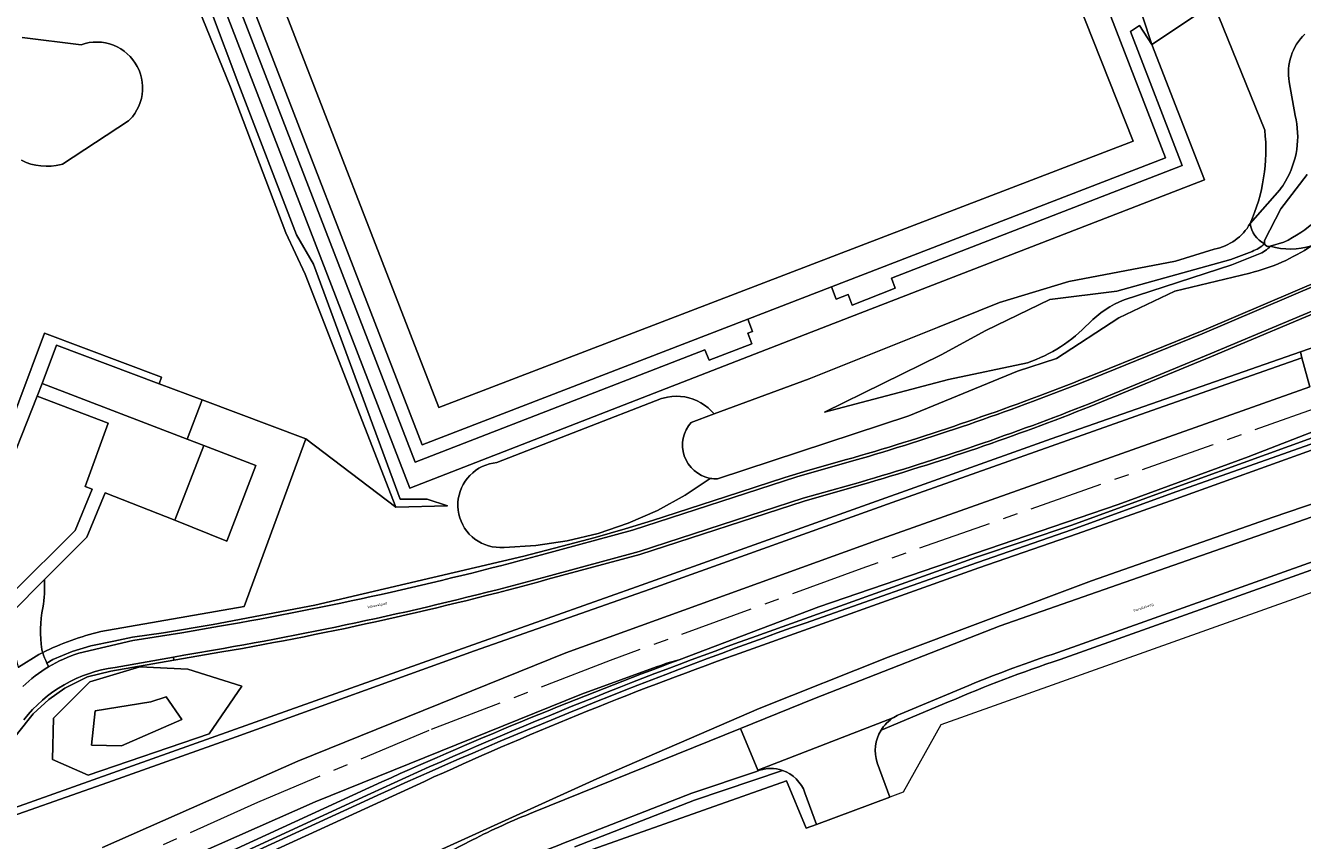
# Model space of a CAD drawing. Header units: metres. Extents: x 197700 to 204338, y 317132 to 325229.
# Tile 241 of 256: x 200248 to 200421, y 318539 to 318650. Entities that reach past the tile are written whole.
import ezdxf
from ezdxf.enums import TextEntityAlignment as Align

# ---------------------------------------------------------------- set-up
doc = ezdxf.new("R2010")
doc.units = ezdxf.units.M
doc.linetypes.add('AM-AS', pattern=[16, 10, -2, 2, -2])
for name, color, linetype, lineweight in [('B-WE-AM-AS_SPOOR-G', 10, 'AM-AS', 18), ('B-WE-GR-BEPLANTING_CULTUUR_BOSPLANTSOEN-GV', 90, 'Continuous', 18), ('B-WE-GR-BOS_LOOF-GV', 40, 'Continuous', 13), ('B-WE-IE-TERREINAFSCHEIDING_KUNSTMATIG_HEKWERK-G', 20, 'IE-TERREINAFSCHEIDING-KUNSTMATIG', 18), ('B-WE-IE-TERREINAFSCHEIDING_KUNSTMATIG_MUUR-G', 90, 'IE-TERREINAFSCHEIDING-KUNSTMATIG-DICHT', 18), ('B-WE-IE-TERREINAFSCHEIDING_KUNSTMATIG_MUUR-GV', 90, 'Continuous', 18), ('B-WE-OG-TERREIN_CULTUURSCHEIDING-GV', 7, 'Continuous', 18), ('B-WE-OG-TERREIN_ERF-GV', 7, 'Continuous', 18), ('B-WE-OG-TOPOGRAFIE-T18', 10, 'Continuous', 18), ('B-WE-OG-WATER-GV', 130, 'Continuous', 18), ('B-WE-OG-WATER_GREPPEL-GV', 160, 'Continuous', 18), ('B-WE-OG-WATER_MEER-GV', 140, 'Continuous', 18), ('B-WE-OG-WATER_SLOOT-GV', 120, 'Continuous', 18), ('B-WE-OG-WEG-GV', 7, 'Continuous', 18), ('B-WE-VH-VERHARDING_ASFALT-GV', 252, 'Continuous', 18), ('B-WE-VH-VERHARDING_GESLOTEN-GV', 252, 'Continuous', 18), ('B-WE-VH-VERHARDING_HALFVERHARDING-GV', 252, 'Continuous', 18), ('B-WE-VH-VERHARDING_OPEN-GV', 252, 'Continuous', 18)]:
    doc.layers.add(name, color=color, linetype=linetype, lineweight=lineweight)
doc.styles.add('NLCS-ISO-M200-T18', font='NLCS-ISO.ttf', dxfattribs={"height": 0.36})
doc.linetypes.add('IE-TERREINAFSCHEIDING-KUNSTMATIG', pattern='A,4,[82,NLCS.SHX,S=0.75,R=90,X=0,Y=0],4,-2', length=10)
doc.linetypes.add('IE-TERREINAFSCHEIDING-KUNSTMATIG-DICHT', pattern='A,8,-1,[82,NLCS.SHX,S=0.75,R=90,X=0,Y=0],-1', length=10)

msp = doc.modelspace()

# ---------------------------------------------------------------- linework, layer by layer
at = {"layer": 'B-WE-AM-AS_SPOOR-G'}
msp.add_lwpolyline([(200835.228, 318754.104), (200701.474, 318699.68), (200663.228, 318684.265), (200645.105, 318677.306), (200619.061, 318667.481), (200592.129, 318657.748), (200519.235, 318631.945), (200457.741, 318610.048), (200439.537, 318603.636), (200409.217, 318592.791), (200361.776, 318576.061), (200327.665, 318563.609), (200303.099, 318554.119), (200279.873, 318544.345), (200252.514, 318532.037), (200230.962, 318521.672), (200198.954, 318505.397), (200132.305, 318470.848), (200053.762, 318430.36), (200036.055, 318421.136), (199892.784, 318347.091)], dxfattribs=at)
at = {"layer": 'B-WE-GR-BEPLANTING_CULTUUR_BOSPLANTSOEN-GV'}
for points in [[(200247.887, 318631.421), (200248.522, 318631.142), (200249.179, 318630.921), (200249.854, 318630.759), (200250.54, 318630.658), (200251.233, 318630.619), (200251.926, 318630.642), (200252.614, 318630.727), (200253.292, 318630.873), (200253.462, 318630.92), (200262.424, 318636.767), (200262.565, 318636.908), (200262.933, 318637.324), (200263.263, 318637.773), (200263.552, 318638.248), (200263.797, 318638.748), (200263.997, 318639.268), (200264.149, 318639.803), (200264.253, 318640.35), (200264.307, 318640.904), (200264.312, 318641.46), (200264.267, 318642.015), (200264.173, 318642.563), (200264.03, 318643.101), (200263.84, 318643.624), (200263.603, 318644.128), (200263.323, 318644.609), (200263.001, 318645.063), (200262.639, 318645.486), (200262.241, 318645.875), (200261.81, 318646.227), (200261.35, 318646.539), (200260.863, 318646.809), (200260.354, 318647.034), (200259.827, 318647.213), (200259.286, 318647.344), (200258.736, 318647.427), (200258.18, 318647.459), (200257.624, 318647.442), (200257.071, 318647.376), (200256.527, 318647.26), (200255.995, 318647.096), (200248.007, 318648.071)], [(200427.619, 318607.684), (200427.515, 318607.942), (200426.159, 318611.301), (200425.931, 318611.865), (200409.155, 318604.818), (200392.744, 318598.054)], [(200227.896, 318536.781), (200244.251, 318542.669), (200284.261, 318556.925), (200309.839, 318566.026), (200331.261, 318573.61), (200387.439, 318593.641), (200421.205, 318605.442), (200427.619, 318607.684)], [(200338.677, 318595.893), (200341.759, 318597.033), (200341.367, 318597.471), (200340.937, 318597.871), (200340.474, 318598.232), (200339.98, 318598.55), (200339.459, 318598.822), (200338.917, 318599.047), (200338.356, 318599.222), (200337.782, 318599.347), (200337.199, 318599.42), (200336.612, 318599.44), (200336.025, 318599.408), (200335.444, 318599.324), (200334.872, 318599.188), (200334.63, 318599.114), (200312.323, 318590.441), (200311.811, 318590.374), (200311.308, 318590.262), (200310.816, 318590.106), (200310.341, 318589.906), (200309.885, 318589.664), (200309.452, 318589.383), (200309.047, 318589.064), (200308.671, 318588.71), (200308.329, 318588.324), (200308.022, 318587.909), (200307.754, 318587.468)], [(200302.506, 318547.225), (200250.18, 318523.22), (200249.095, 318522.713), (200254.715, 318512.682), (200280.637, 318525.616), (200304.008, 318537.617), (200325.888, 318547.587), (200347.88, 318557.12), (200365.367, 318564.077), (200392.891, 318574.403), (200417.516, 318583.026), (200455.195, 318595.891)], [(200429.511, 318594.574), (200404.37, 318585.509), (200390.978, 318580.785), (200377.653, 318576.163), (200344.547, 318564.339)], [(200307.754, 318587.468), (200307.526, 318587.005), (200307.341, 318586.524), (200307.199, 318586.028), (200307.102, 318585.521), (200307.051, 318585.008), (200307.046, 318584.492), (200307.087, 318583.978), (200307.174, 318583.469), (200307.305, 318582.97), (200307.481, 318582.485), (200307.7, 318582.018), (200307.959, 318581.572), (200308.257, 318581.151), (200308.592, 318580.758), (200308.96, 318580.397), (200309.359, 318580.07), (200309.786, 318579.78), (200310.237, 318579.529), (200310.708, 318579.32), (200311.197, 318579.153), (200311.698, 318579.031), (200312.208, 318578.954), (200312.723, 318578.923), (200313.239, 318578.938), (200313.297, 318578.943), (200317.6, 318579.191), (200321.863, 318579.822), (200326.054, 318580.832), (200330.137, 318582.212), (200334.08, 318583.951), (200337.853, 318586.036), (200341.227, 318588.305)], [(200361.7, 318587.42), (200353.961, 318585.222), (200331.701, 318577.991), (200319.251, 318574.616)], [(200275.074, 318564.765), (200268.564, 318563.666), (200260.019, 318562.169), (200256.869, 318561.382), (200253.798, 318559.846), (200251.593, 318558.31), (200249.467, 318556.38), (200247.38, 318553.702), (200243.575, 318548.361), (200241.449, 318545.841), (200239.992, 318544.659), (200238.024, 318543.281), (200236.488, 318542.335), (200234.519, 318541.429), (200231.606, 318540.563), (200226.922, 318539.33), (200227.815, 318536.993)]]:
    msp.add_lwpolyline(points, dxfattribs=at)
for points in [[(200392.744, 318598.054, -0.0240926), (200361.7, 318587.42)], [(200341.227, 318588.305, -0.5870273), (200338.677, 318595.893)], [(200319.251, 318574.616, -0.0236355), (200275.074, 318564.765)], [(200344.547, 318564.339, 0.0217484), (200302.506, 318547.225)]]:
    msp.add_lwpolyline(points, format="xyb", dxfattribs=at)
msp.add_lwpolyline([(200252.116, 318550.208), (200252.241, 318555.797), (200257.154, 318560.711), (200263.929, 318562.729), (200270.454, 318562.433), (200277.761, 318560.128), (200273.32, 318553.647), (200256.941, 318548.063)], close=True, dxfattribs=at)
at = {"layer": 'B-WE-GR-BOS_LOOF-GV'}
msp.add_lwpolyline([(200427.619, 318607.684), (200421.205, 318605.442), (200421.307, 318605.065), (200421.425, 318604.63), (200422.483, 318600.727)], dxfattribs=at)
for points in [[(200252.241, 318555.797), (200252.116, 318550.208), (200256.941, 318548.063), (200273.32, 318553.647), (200277.761, 318560.128), (200270.454, 318562.433), (200263.929, 318562.729), (200257.154, 318560.711)], [(200269.654, 318555.608), (200261.453, 318552.062), (200257.38, 318552.122), (200257.911, 318556.801), (200265.415, 318557.995), (200267.529, 318558.694)], [(200261.453, 318552.062), (200269.654, 318555.608), (200267.529, 318558.694), (200265.415, 318557.995), (200257.911, 318556.801), (200257.38, 318552.122)]]:
    msp.add_lwpolyline(points, close=True, dxfattribs=at)
at = {"layer": 'B-WE-IE-TERREINAFSCHEIDING_KUNSTMATIG_HEKWERK-G'}
for points in [[(200266.558, 318601.131), (200272.402, 318598.939)], [(200272.402, 318598.939), (200286.427, 318593.679)], [(200286.427, 318593.679), (200278.1, 318570.952)], [(200437.143, 318578.006), (200420.29, 318571.92), (200372.468, 318554.878), (200367.39, 318545.755), (200365.578, 318545.08)], [(200278.1, 318570.952), (200258.649, 318567.529)], [(200247.5, 318562.719), (200250.27, 318564.419)], [(200250.27, 318564.419), (200250.526, 318564.55)], [(200250.526, 318564.55), (200250.786, 318564.681)], [(200317.853, 318535.35), (200351.594, 318547.316), (200354.228, 318540.858), (200355.624, 318541.378)], [(200365.578, 318545.08), (200355.624, 318541.378)]]:
    msp.add_lwpolyline(points, dxfattribs=at)
msp.add_lwpolyline([(200258.649, 318567.529, 0.057087), (200250.786, 318564.681)], format="xyb", dxfattribs=at)
at = {"layer": 'B-WE-IE-TERREINAFSCHEIDING_KUNSTMATIG_MUUR-G'}
for points in [[(200387.439, 318593.641), (200421.205, 318605.442)], [(200331.261, 318573.61), (200387.439, 318593.641)], [(200309.839, 318566.026), (200331.261, 318573.61)], [(200284.261, 318556.925), (200309.839, 318566.026)], [(200244.251, 318542.669), (200284.261, 318556.925)]]:
    msp.add_lwpolyline(points, dxfattribs=at)
at = {"layer": 'B-WE-IE-TERREINAFSCHEIDING_KUNSTMATIG_MUUR-GV'}
msp.add_lwpolyline([(200251.021, 318607.976), (200244.03, 318589.359), (200226.523, 318595.663), (200219.882, 318592.924), (200217.474, 318587.497), (200219.31, 318586.761), (200219.752, 318587.755), (200219.911, 318587.661), (200221.387, 318591.405), (200223.018, 318592.078), (200226.22, 318593.499), (200237.882, 318589.433), (200239.131, 318588.999), (200245.116, 318586.978), (200250.034, 318599.466), (200250.694, 318601.182), (200252.638, 318606.358), (200266.558, 318601.131), (200266.878, 318602.013)], close=True, dxfattribs=at)
at = {"layer": 'B-WE-OG-TERREIN_CULTUURSCHEIDING-GV'}
for points in [[(200373.661, 318703.009), (200358.005, 318697.771), (200345.195, 318692.462), (200330.625, 318686.34), (200319.899, 318681.95), (200294.648, 318671.905), (200275.884, 318665.042), (200269.668, 318662.109), (200277.342, 318641.638), (200285.162, 318621.339), (200287.457, 318617.361), (200299.202, 318585.469), (200302.859, 318585.472), (200305.648, 318584.591), (200298.619, 318584.384), (200286.427, 318593.679), (200278.1, 318570.952), (200258.649, 318567.529)], [(200401.062, 318647.108), (200408.233, 318628.793), (200359.358, 318609.824), (200348.065, 318605.441), (200300.529, 318586.992), (200271.517, 318662.095), (200324.462, 318682.482), (200377.368, 318702.803), (200377.318, 318702.915)], [(200422.716, 318619.827), (200424.299, 318615.907), (200429.611, 318618.214), (200433.853, 318620.196), (200436.703, 318621.726), (200440.11, 318624.091), (200442.3, 318625.83), (200446.089, 318628.96), (200452.478, 318634.126), (200446.777, 318637.603), (200442.85, 318639.609), (200434.347, 318644.888), (200432.678, 318646.523), (200431.044, 318648.54), (200429.758, 318650.905), (200428.923, 318653.13), (200428.437, 318655.147), (200428.193, 318657.86), (200428.019, 318661.65), (200428.026, 318665.009), (200409.441, 318652.691), (200409.501, 318652.544), (200416.383, 318635.506)], [(200276.236, 318641.323), (200268.047, 318661.477), (200251.837, 318655.238), (200237.479, 318650.855), (200234.626, 318651.218)], [(200271.517, 318662.095), (200300.529, 318586.992), (200348.065, 318605.441), (200359.358, 318609.824), (200408.233, 318628.793), (200401.062, 318647.108), (200399.388, 318649.676), (200398.195, 318648.877), (200405.195, 318630.733), (200365.78, 318615.46), (200366.304, 318614.106), (200360.493, 318611.791), (200359.943, 318613.242), (200358.281, 318612.599), (200357.65, 318614.263), (200346.351, 318609.898), (200346.982, 318608.232), (200346.339, 318607.983), (200346.893, 318606.546), (200341.075, 318604.336), (200340.489, 318605.747), (200301.232, 318590.517), (200273.953, 318661.103)], [(200416.383, 318635.506), (200409.501, 318652.544), (200409.441, 318652.691), (200401.062, 318647.108)], [(200248.007, 318648.071), (200255.995, 318647.096), (200256.527, 318647.26), (200257.071, 318647.376), (200257.624, 318647.442), (200258.18, 318647.459), (200258.736, 318647.427), (200259.286, 318647.344), (200259.827, 318647.213), (200260.354, 318647.034), (200260.863, 318646.809), (200261.35, 318646.539), (200261.81, 318646.227), (200262.241, 318645.875), (200262.639, 318645.486), (200263.001, 318645.063), (200263.323, 318644.609), (200263.603, 318644.128), (200263.84, 318643.624), (200264.03, 318643.101), (200264.173, 318642.563), (200264.267, 318642.015), (200264.312, 318641.46), (200264.307, 318640.904), (200264.253, 318640.35), (200264.149, 318639.803), (200263.997, 318639.268), (200263.797, 318638.748), (200263.552, 318638.248), (200263.263, 318637.773), (200262.933, 318637.324), (200262.565, 318636.908), (200262.424, 318636.767), (200253.462, 318630.92), (200253.292, 318630.873), (200252.614, 318630.727), (200251.926, 318630.642), (200251.233, 318630.619), (200250.54, 318630.658), (200249.854, 318630.759), (200249.179, 318630.921), (200248.522, 318631.142), (200247.887, 318631.421)], [(200419.69, 318642.046), (200420.512, 318637.489)], [(200420.512, 318637.489), (200419.69, 318642.046)], [(200224.346, 318596.474), (200221.351, 318594.751), (200210.973, 318589.797), (200207.774, 318588.86), (200211.344, 318584.887), (200217.474, 318587.497), (200219.882, 318592.924), (200226.523, 318595.663), (200244.03, 318589.359), (200251.021, 318607.976), (200266.878, 318602.013), (200266.558, 318601.131), (200272.402, 318598.939), (200286.427, 318593.679), (200298.619, 318584.384), (200286.348, 318615.967), (200283.706, 318621.595), (200276.236, 318641.323)], [(200416.367, 318620.532), (200418.55, 318624.853), (200422.107, 318629.51)], [(200418.407, 318627.415), (200414.401, 318622.855)], [(200414.401, 318622.855), (200418.407, 318627.415)], [(200341.227, 318588.305), (200337.853, 318586.036), (200334.08, 318583.951), (200330.137, 318582.212), (200326.054, 318580.832), (200321.863, 318579.822), (200317.6, 318579.191), (200313.297, 318578.943), (200313.239, 318578.938), (200312.723, 318578.923), (200312.208, 318578.954), (200311.698, 318579.031), (200311.197, 318579.153), (200310.708, 318579.32), (200310.237, 318579.529), (200309.786, 318579.78), (200309.359, 318580.07), (200308.96, 318580.397), (200308.592, 318580.758), (200308.257, 318581.151), (200307.959, 318581.572), (200307.7, 318582.018), (200307.481, 318582.485), (200307.305, 318582.97), (200307.174, 318583.469), (200307.087, 318583.978), (200307.046, 318584.492), (200307.051, 318585.008), (200307.102, 318585.521), (200307.199, 318586.028), (200307.341, 318586.524), (200307.526, 318587.005), (200307.754, 318587.468), (200308.022, 318587.909), (200308.329, 318588.324), (200308.671, 318588.71), (200309.047, 318589.064), (200309.452, 318589.383), (200309.885, 318589.664), (200310.341, 318589.906), (200310.816, 318590.106), (200311.308, 318590.262), (200311.811, 318590.374), (200312.323, 318590.441), (200334.63, 318599.114), (200334.872, 318599.188), (200335.444, 318599.324), (200336.025, 318599.408), (200336.612, 318599.44), (200337.199, 318599.42), (200337.782, 318599.347), (200338.356, 318599.222), (200338.917, 318599.047), (200339.459, 318598.822), (200339.98, 318598.55), (200340.474, 318598.232), (200340.937, 318597.871), (200341.367, 318597.471), (200341.759, 318597.033), (200354.636, 318601.798), (200372.04, 318608.759), (200380.455, 318612.137), (200389.836, 318614.979), (200404.306, 318617.735), (200409.546, 318619.388)], [(200409.546, 318619.388), (200404.306, 318617.735), (200389.836, 318614.979), (200380.455, 318612.137), (200372.04, 318608.759), (200354.636, 318601.798), (200341.759, 318597.033), (200338.677, 318595.893)], [(200391.396, 318601.647), (200393.395, 318602.419), (200408.121, 318608.406), (200424.501, 318615.405), (200424.299, 318615.907), (200422.716, 318619.827)], [(200417.132, 318619.798), (200417.108, 318619.791)], [(200418.98, 318620.303), (200417.132, 318619.798)], [(200384.253, 318603.976), (200373.545, 318601.692), (200356.717, 318597.283), (200372.528, 318605.043), (200378.582, 318608.335), (200387.273, 318612.551), (200396.316, 318613.681), (200411.763, 318617.953), (200414.679, 318619.078)], [(200414.679, 318619.078), (200411.763, 318617.953), (200396.316, 318613.681), (200387.273, 318612.551), (200378.582, 318608.335), (200372.528, 318605.043), (200356.717, 318597.283), (200373.545, 318601.692), (200384.253, 318603.976)], [(200415.515, 318618.718), (200411.914, 318617.267), (200397.35, 318612.493)], [(200411.914, 318617.267), (200415.515, 318618.718)], [(200342.224, 318588.229), (200368.131, 318596.771), (200382.888, 318602.842), (200388.182, 318604.532), (200396.605, 318610.045), (200404.21, 318613.681), (200414.374, 318616.139)], [(200414.374, 318616.139), (200404.21, 318613.681), (200396.605, 318610.045), (200388.182, 318604.532), (200382.888, 318602.842), (200368.131, 318596.771), (200342.224, 318588.229)], [(200397.35, 318612.493), (200411.914, 318617.267)], [(200424.65, 318615.037), (200424.501, 318615.405), (200408.121, 318608.406), (200393.395, 318602.419), (200391.396, 318601.647)], [(200391.544, 318601.275), (200407.913, 318607.917), (200423.651, 318614.609), (200424.65, 318615.037)], [(200392.744, 318598.054), (200409.155, 318604.818), (200425.931, 318611.865), (200425.781, 318612.236), (200409.003, 318605.188), (200392.596, 318598.426)], [(200258.897, 318538.268), (200285.367, 318549.973), (200321.662, 318564.653), (200363.768, 318579.892), (200422.483, 318600.727), (200421.425, 318604.63), (200401.079, 318597.489), (200365.876, 318585.052), (200333.856, 318573.565), (200309.296, 318564.903), (200276.981, 318553.281), (200259.617, 318547.076), (200242.607, 318541.097), (200231.644, 318537.232)], [(200360.608, 318591.099), (200359.716, 318590.854), (200354.479, 318589.358), (200351.329, 318588.412), (200343.297, 318585.813), (200333.437, 318582.591), (200329.696, 318581.449), (200325.641, 318580.289), (200322.018, 318579.322), (200315.962, 318577.741), (200287.636, 318571.123), (200273.898, 318568.509), (200267.142, 318567.367), (200262.929, 318566.776), (200260.409, 318566.225), (200257.298, 318565.595), (200254.778, 318564.846), (200252.14, 318563.744), (200251.34, 318563.256)], [(200251.34, 318563.256), (200252.14, 318563.744), (200254.778, 318564.846), (200257.298, 318565.595), (200260.409, 318566.225), (200262.929, 318566.776), (200267.142, 318567.367), (200273.898, 318568.509), (200287.636, 318571.123), (200315.962, 318577.741), (200322.018, 318579.322), (200325.641, 318580.289), (200329.696, 318581.449), (200333.437, 318582.591), (200343.297, 318585.813), (200351.329, 318588.412), (200354.479, 318589.358), (200359.716, 318590.854), (200360.608, 318591.099)], [(200318.386, 318577.942), (200330.72, 318581.285), (200352.961, 318588.51), (200360.719, 318590.715)], [(200361.591, 318587.805), (200353.845, 318585.605), (200331.587, 318578.374), (200319.146, 318575.002)], [(200353.961, 318585.222), (200361.7, 318587.42)], [(200319.251, 318574.616), (200331.701, 318577.991), (200353.961, 318585.222)], [(200388.65, 318563.741), (200442.26, 318582.87), (200441.001, 318583.428), (200439.308, 318582.878), (200388.324, 318564.687)], [(200255.693, 318564.592), (200262.994, 318566.32), (200269.62, 318567.349), (200274.717, 318568.243)], [(200220.935, 318537.648), (200225.621, 318538.987), (200226.103, 318539.114), (200226.922, 318539.33), (200231.606, 318540.563), (200234.519, 318541.429), (200236.488, 318542.335), (200238.024, 318543.281), (200239.992, 318544.659), (200241.449, 318545.841), (200243.575, 318548.361), (200247.38, 318553.702), (200249.467, 318556.38), (200251.593, 318558.31), (200253.798, 318559.846), (200256.869, 318561.382), (200260.019, 318562.169), (200268.564, 318563.666), (200268.492, 318564.073), (200260.582, 318562.663)], [(200275.272, 318565.257), (200269.918, 318564.327), (200268.492, 318564.073), (200268.564, 318563.666), (200275.074, 318564.765)], [(200337.034, 318563.7), (200335.377, 318563.26), (200334.555, 318562.938), (200333.979, 318562.73), (200323.808, 318559.049)], [(200323.808, 318559.049), (200287.706, 318544.446), (200261.378, 318532.804), (200246.856, 318526.034), (200224.799, 318515.16), (200204.35, 318504.842), (200129.541, 318466.108), (200106.893, 318454.299), (200081.064, 318441.11), (200055.307, 318427.819), (200039.426, 318419.531), (200040.804, 318417.313)], [(200376.275, 318560.228), (200366.992, 318556.33)], [(200364.379, 318554.148), (200373.531, 318557.991)], [(200347.714, 318548.658), (200347.609, 318548.617), (200347.506, 318548.575), (200338.766, 318545.622), (200322.53, 318539.288)], [(200322.891, 318538.355), (200339.108, 318544.682), (200351.015, 318548.705)], [(200229.577, 318516.19), (200247.888, 318524.693), (200296.748, 318547.158)]]:
    msp.add_lwpolyline(points, dxfattribs=at)
for points in [[(200377.79, 318696.885), (200376.994, 318698.948), (200276.25, 318660.068), (200302.221, 318592.85), (200346.351, 318609.898), (200357.65, 318614.263), (200402.926, 318631.754)], [(200281.108, 318658.15), (200304.465, 318597.895), (200398.547, 318633.996), (200374.797, 318693.988)], [(200281.108, 318658.15), (200374.797, 318693.988), (200398.547, 318633.996), (200304.465, 318597.895)], [(200277.342, 318641.638), (200269.668, 318662.109), (200268.047, 318661.477), (200276.236, 318641.323), (200283.706, 318621.595), (200286.348, 318615.967), (200298.619, 318584.384), (200305.648, 318584.591), (200302.859, 318585.472), (200299.202, 318585.469), (200287.457, 318617.361), (200285.162, 318621.339)]]:
    msp.add_lwpolyline(points, close=True, dxfattribs=at)
for points in [[(200421.822, 318648.534, 0.2496761), (200419.69, 318642.046)], [(200419.69, 318642.046, -0.2496761), (200421.822, 318648.534)], [(200420.512, 318637.489, -0.1945512), (200419.183, 318628.573)], [(200419.183, 318628.573, 0.1945512), (200420.512, 318637.489)], [(200414.401, 318622.855, 0.1327116), (200416.383, 318635.506)], [(200416.383, 318635.506, -0.1327116), (200414.401, 318622.855)], [(200419.183, 318628.573, -0.0290478), (200418.407, 318627.415)], [(200418.407, 318627.415, 0.0290478), (200419.183, 318628.573)], [(200426.926, 318627.058, -0.1173458), (200418.98, 318620.303)], [(200414.401, 318622.855, -0.223032), (200409.546, 318619.388)], [(200409.546, 318619.388, 0.223032), (200414.401, 318622.855)], [(200416.368, 318620.116, -0.2540691), (200414.401, 318622.855)], [(200414.401, 318622.855, 0.2540691), (200416.368, 318620.116)], [(200414.374, 318616.139, 0.0879663), (200422.716, 318619.827)], [(200422.716, 318619.827, -0.0879663), (200414.374, 318616.139)], [(200414.679, 318619.078, 0.0876375), (200416.368, 318620.116)], [(200416.368, 318620.116, -0.0876375), (200414.679, 318619.078)], [(200417.132, 318619.798, -0.1434888), (200415.515, 318618.718)], [(200415.515, 318618.718, 0.1434888), (200417.132, 318619.798)], [(200416.368, 318620.116, -0.1899028), (200416.367, 318620.532)], [(200417.108, 318619.791, -0.4121857), (200416.368, 318620.116)], [(200422.716, 318619.827, -0.1534776), (200417.132, 318619.798)], [(200417.132, 318619.798, 0.1534776), (200422.716, 318619.827)], [(200397.35, 318612.493, 0.1087683), (200392.545, 318609.316)], [(200392.545, 318609.316, -0.1087683), (200397.35, 318612.493)], [(200392.545, 318609.316, -0.1186856), (200384.253, 318603.976)], [(200384.253, 318603.976, 0.1186856), (200392.545, 318609.316)], [(200391.396, 318601.647, -0.024138), (200360.608, 318591.099)], [(200360.608, 318591.099, 0.024138), (200391.396, 318601.647)], [(200360.719, 318590.715, 0.0241375), (200391.544, 318601.275)], [(200392.596, 318598.426, -0.0241039), (200361.591, 318587.805)], [(200361.7, 318587.42, 0.0240926), (200392.744, 318598.054)], [(200338.677, 318595.893, 0.5870273), (200341.227, 318588.305)], [(200341.227, 318588.305, 0.054535), (200342.224, 318588.229)], [(200342.224, 318588.229, -0.054535), (200341.227, 318588.305)], [(200274.717, 318568.243, 0.0236531), (200318.386, 318577.942)], [(200275.074, 318564.765, 0.0236355), (200319.251, 318574.616)], [(200319.146, 318575.002, -0.0236343), (200275.272, 318565.257)], [(200258.649, 318567.529, 0.057087), (200250.786, 318564.681)], [(200250.786, 318564.681, 0.0293619), (200251.34, 318563.256)], [(200251.583, 318562.754, -0.0589992), (200255.693, 318564.592)], [(200373.531, 318557.991, -0.0216286), (200388.65, 318563.741)], [(200388.324, 318564.687, 0.0170445), (200376.275, 318560.228)], [(200260.582, 318562.663, 0.196374), (200248.206, 318555.557)], [(200251.34, 318563.256, 0.0127571), (200251.583, 318562.754)], [(200296.748, 318547.158, -0.0173383), (200337.034, 318563.7)], [(200366.123, 318555.9, 0.1189901), (200364.379, 318554.148)], [(200366.992, 318556.33, 0.0447335), (200366.123, 318555.9)], [(200349.431, 318548.968, 0.0886851), (200347.714, 318548.658)], [(200351.015, 318548.705, 0.0821164), (200349.431, 318548.968)], [(200322.53, 318539.288, 0.0112619), (200313.079, 318535.386)]]:
    msp.add_lwpolyline(points, format="xyb", dxfattribs=at)
at = {"layer": 'B-WE-OG-TERREIN_ERF-GV'}
for points in [[(200552.299, 318619.93), (200549.8, 318619.107), (200504.499, 318604.479), (200471.044, 318592.426), (200456.792, 318587.454), (200455.392, 318583.311), (200455.49, 318580.532), (200448.871, 318578.148), (200446.956, 318580.787), (200442.26, 318582.87), (200388.65, 318563.741)], [(200258.649, 318567.529), (200278.1, 318570.952), (200286.427, 318593.679), (200272.402, 318598.939), (200270.352, 318593.615), (200272.599, 318592.75), (200279.66, 318590.032), (200275.712, 318579.775), (200268.673, 318582.653), (200259.225, 318586.35), (200256.749, 318580.345), (200251.017, 318574.575)], [(200250.655, 318565.114), (200250.719, 318564.896), (200250.786, 318564.681)], [(200373.531, 318557.991), (200364.379, 318554.148)], [(200363.877, 318549.745), (200365.578, 318545.08), (200355.624, 318541.378), (200354.228, 318540.858), (200351.594, 318547.316), (200317.853, 318535.35), (200311.027, 318532.93), (200286.185, 318520.564), (200254.622, 318503.878), (200223.161, 318487.012), (200193.805, 318471.549), (200151.019, 318448.733), (200098.069, 318420.69), (200094.302, 318418.753), (200091.936, 318395.042), (200092.034, 318395.029), (200089.535, 318376.36)], [(200351.015, 318548.705), (200339.108, 318544.682), (200322.891, 318538.355)], [(200080.12, 318383.456), (200080.735, 318387.894), (200079.754, 318388.03), (200081.58, 318401.214), (200085.91, 318400.614), (200086.253, 318403.146), (200087.027, 318408.86), (200090.221, 318408.454), (200090.934, 318408.358), (200089.201, 318395.409), (200091.936, 318395.042), (200094.302, 318418.753), (200098.069, 318420.69), (200151.019, 318448.733), (200193.805, 318471.549), (200223.161, 318487.012), (200254.622, 318503.878), (200286.185, 318520.564), (200311.027, 318532.93), (200317.853, 318535.35), (200351.594, 318547.316), (200354.228, 318540.858), (200355.624, 318541.378), (200354.075, 318545.678)]]:
    msp.add_lwpolyline(points, dxfattribs=at)
msp.add_lwpolyline([(200255.182, 318581.228), (200257.495, 318586.835), (200256.524, 318587.188), (200259.644, 318595.766), (200250.034, 318599.466), (200245.116, 318586.978), (200239.131, 318588.999), (200229.603, 318567.174), (200237.877, 318564.062)], close=True, dxfattribs=at)
for points in [[(200251.017, 318574.575, -0.0508065), (200250.801, 318570.751)], [(200250.801, 318570.751, 0.0840998), (200250.655, 318565.114)], [(200250.786, 318564.681, -0.057087), (200258.649, 318567.529)], [(200388.65, 318563.741, 0.0216286), (200373.531, 318557.991)], [(200364.379, 318554.148, 0.2201617), (200363.877, 318549.745)], [(200354.075, 318545.678, 0.230157), (200351.015, 318548.705)]]:
    msp.add_lwpolyline(points, format="xyb", dxfattribs=at)
at = {"layer": 'B-WE-OG-WATER-GV'}
for points in [[(200901.248, 318771.818), (200893.83, 318768.895), (200838.852, 318749.402), (200799.994, 318734.708), (200757.643, 318718.072), (200747.812, 318713.465), (200640.034, 318670.06), (200628.318, 318665.852), (200600.232, 318655.523), (200562.89, 318642.345), (200541.5, 318634.544), (200535.445, 318632.743), (200454.481, 318605.068), (200429.547, 318596.227), (200403.608, 318586.842), (200390.231, 318581.975), (200377.338, 318577.605), (200346.819, 318566.676)], [(200354.116, 318568.688), (200377.462, 318576.903), (200390.343, 318581.376), (200403.813, 318586.313), (200430.017, 318595.575), (200454.718, 318604.432), (200535.446, 318631.937), (200541.669, 318633.844), (200562.99, 318641.645), (200600.456, 318654.746), (200628.463, 318665.026), (200640.262, 318669.454), (200748.222, 318712.74), (200757.95, 318717.351), (200800.305, 318733.763), (200830.716, 318744.942), (200867.845, 318758.357), (200901.858, 318770.354)], [(200295.234, 318545.583), (200248.3, 318523.92), (200230.103, 318515.454)], [(200230.356, 318514.936), (200249.376, 318523.843), (200294.35, 318544.505)]]:
    msp.add_lwpolyline(points, dxfattribs=at)
for points in [[(200294.35, 318544.505, -0.0230851), (200354.116, 318568.688)], [(200346.819, 318566.676, 0.0221219), (200295.234, 318545.583)]]:
    msp.add_lwpolyline(points, format="xyb", dxfattribs=at)
at = {"layer": 'B-WE-OG-WATER_GREPPEL-GV'}
msp.add_lwpolyline([(200231.644, 318537.232), (200242.607, 318541.097), (200259.617, 318547.076), (200276.981, 318553.281), (200309.296, 318564.903), (200333.856, 318573.565), (200365.876, 318585.052), (200401.079, 318597.489), (200421.425, 318604.63), (200421.307, 318605.065), (200421.205, 318605.442), (200387.439, 318593.641), (200331.261, 318573.61), (200309.839, 318566.026), (200284.261, 318556.925), (200244.251, 318542.669), (200227.896, 318536.781)], dxfattribs=at)
at = {"layer": 'B-WE-OG-WATER_MEER-GV'}
for points in [[(200422.107, 318629.51), (200418.55, 318624.853), (200416.367, 318620.532)], [(200417.108, 318619.791), (200417.132, 318619.798), (200418.98, 318620.303)]]:
    msp.add_lwpolyline(points, dxfattribs=at)
for points in [[(200418.98, 318620.303, 0.1173458), (200426.926, 318627.058)], [(200416.367, 318620.532, 0.1899028), (200416.368, 318620.116)], [(200416.368, 318620.116, 0.4121857), (200417.108, 318619.791)]]:
    msp.add_lwpolyline(points, format="xyb", dxfattribs=at)
at = {"layer": 'B-WE-OG-WATER_SLOOT-GV'}
for points in [[(200346.819, 318566.676), (200377.338, 318577.605), (200390.231, 318581.975), (200403.608, 318586.842), (200429.547, 318596.227), (200454.481, 318605.068), (200535.445, 318632.743), (200541.5, 318634.544), (200562.89, 318642.345), (200600.232, 318655.523), (200628.318, 318665.852), (200640.034, 318670.06), (200747.812, 318713.465), (200757.643, 318718.072), (200799.994, 318734.708), (200838.852, 318749.402), (200893.83, 318768.895), (200901.248, 318771.818)], [(200344.547, 318564.339), (200377.653, 318576.163), (200390.978, 318580.785), (200404.37, 318585.509), (200429.511, 318594.574), (200430.928, 318595.35), (200433.202, 318595.942), (200454.986, 318603.791), (200535.56, 318631.232), (200541.813, 318632.992), (200563.243, 318640.95), (200600.728, 318653.979), (200628.82, 318664.392), (200640.594, 318668.711), (200738.648, 318708.18), (200748.56, 318712.17), (200758.067, 318716.556), (200800.591, 318733.18), (200824.008, 318741.624), (200861.597, 318755.313), (200902.919, 318770.128)], [(200901.858, 318770.354), (200867.845, 318758.357), (200830.716, 318744.942), (200800.305, 318733.763), (200757.95, 318717.351), (200748.222, 318712.74), (200640.262, 318669.454), (200628.463, 318665.026), (200600.456, 318654.746), (200562.99, 318641.645), (200541.669, 318633.844), (200535.446, 318631.937), (200454.718, 318604.432), (200430.017, 318595.575), (200403.813, 318586.313), (200390.343, 318581.376), (200377.462, 318576.903), (200354.116, 318568.688)], [(200424.016, 318595.069), (200414.148, 318591.239), (200396.527, 318584.769), (200355.963, 318570.882), (200346.801, 318567.406), (200337.034, 318563.7)], [(200296.748, 318547.158), (200247.888, 318524.693), (200229.577, 318516.19)], [(200230.793, 318514.159), (200249.095, 318522.713), (200250.18, 318523.22), (200302.506, 318547.225)], [(200230.103, 318515.454), (200248.3, 318523.92), (200295.234, 318545.583)], [(200294.35, 318544.505), (200249.376, 318523.843), (200230.356, 318514.936)]]:
    msp.add_lwpolyline(points, dxfattribs=at)
for points in [[(200354.116, 318568.688, 0.0230851), (200294.35, 318544.505)], [(200295.234, 318545.583, -0.0221219), (200346.819, 318566.676)], [(200302.506, 318547.225, -0.0217484), (200344.547, 318564.339)], [(200337.034, 318563.7, 0.0173383), (200296.748, 318547.158)]]:
    msp.add_lwpolyline(points, format="xyb", dxfattribs=at)
at = {"layer": 'B-WE-OG-WEG-GV'}
for points in [[(200455.195, 318595.891), (200417.516, 318583.026), (200392.891, 318574.403), (200365.367, 318564.077), (200347.88, 318557.12), (200325.888, 318547.587), (200304.008, 318537.617), (200280.637, 318525.616), (200254.715, 318512.682), (200255.331, 318511.583), (200309.005, 318539.275)], [(200345.357, 318554.398), (200355.383, 318558.455), (200380.536, 318568.322), (200449.961, 318592.597)], [(200317.289, 318543.04), (200345.357, 318554.398)]]:
    msp.add_lwpolyline(points, dxfattribs=at)
msp.add_lwpolyline([(200309.005, 318539.275, -0.0245841), (200317.289, 318543.04)], format="xyb", dxfattribs=at)
at = {"layer": 'B-WE-VH-VERHARDING_ASFALT-GV'}
for points in [[(200634.224, 318653.178), (200623.577, 318649.012), (200619.231, 318647.729), (200615.392, 318646.643), (200545.615, 318625.385), (200501.061, 318610.829), (200449.961, 318592.597), (200380.536, 318568.322), (200355.383, 318558.455), (200345.357, 318554.398), (200347.688, 318548.72), (200366.123, 318555.9)], [(200388.324, 318564.687), (200439.308, 318582.878), (200441.001, 318583.428), (200457.211, 318588.694), (200458.666, 318589.167), (200470.71, 318593.369), (200504.176, 318605.425), (200549.49, 318620.058), (200551.118, 318620.594)], [(200392.596, 318598.426), (200409.003, 318605.188), (200425.781, 318612.236), (200424.65, 318615.037), (200423.651, 318614.609), (200407.913, 318607.917), (200391.544, 318601.275)], [(200360.719, 318590.715), (200352.961, 318588.51), (200330.72, 318581.285), (200318.386, 318577.942)], [(200319.146, 318575.002), (200331.587, 318578.374), (200353.845, 318585.605), (200361.591, 318587.805)], [(200274.717, 318568.243), (200269.62, 318567.349), (200262.994, 318566.32), (200255.693, 318564.592)], [(200260.582, 318562.663), (200268.492, 318564.073), (200269.918, 318564.327), (200275.272, 318565.257)], [(200366.992, 318556.33), (200376.275, 318560.228)], [(200322.53, 318539.288), (200338.766, 318545.622), (200347.506, 318548.575), (200347.609, 318548.617), (200347.714, 318548.658), (200347.688, 318548.72), (200345.357, 318554.398), (200317.289, 318543.04)], [(200309.005, 318539.275), (200255.331, 318511.583)]]:
    msp.add_lwpolyline(points, dxfattribs=at)
for points in [[(200391.544, 318601.275, -0.0241375), (200360.719, 318590.715)], [(200361.591, 318587.805, 0.0241039), (200392.596, 318598.426)], [(200318.386, 318577.942, -0.0236531), (200274.717, 318568.243)], [(200275.272, 318565.257, 0.0236343), (200319.146, 318575.002)], [(200255.693, 318564.592, 0.0589992), (200251.583, 318562.754)], [(200376.275, 318560.228, -0.0170445), (200388.324, 318564.687)], [(200251.583, 318562.754, 0.0577025), (200248.086, 318560.075)], [(200248.206, 318555.557, -0.196374), (200260.582, 318562.663)], [(200366.123, 318555.9, -0.0447335), (200366.992, 318556.33)], [(200317.289, 318543.04, 0.0245841), (200309.005, 318539.275)], [(200313.079, 318535.386, -0.0112619), (200322.53, 318539.288)]]:
    msp.add_lwpolyline(points, format="xyb", dxfattribs=at)
at = {"layer": 'B-WE-VH-VERHARDING_GESLOTEN-GV'}
msp.add_lwpolyline([(200411.931, 318698.389), (200408.127, 318696.865), (200409.358, 318693.718), (200415.112, 318678.981), (200412.045, 318677.714), (200411.131, 318680.016), (200410.119, 318679.619), (200412.611, 318673.264), (200412.787, 318672.816), (200414.994, 318667.238), (200407.35, 318662.103), (200401.619, 318658.174), (200398.563, 318654.861), (200401.062, 318647.108), (200409.441, 318652.691), (200428.026, 318665.009), (200427.875, 318665.115), (200426.998, 318667.543), (200425.769, 318671.724), (200422.791, 318670.611)], close=True, dxfattribs=at)
for points in [[(200377.79, 318696.885), (200402.926, 318631.754), (200357.65, 318614.263), (200358.281, 318612.599), (200359.943, 318613.242), (200360.493, 318611.791), (200366.304, 318614.106), (200365.78, 318615.46), (200405.195, 318630.733), (200398.195, 318648.877), (200399.388, 318649.676), (200401.062, 318647.108), (200398.563, 318654.861)], [(200273.953, 318661.103), (200301.232, 318590.517), (200340.489, 318605.747), (200341.075, 318604.336), (200346.893, 318606.546), (200346.339, 318607.983), (200346.982, 318608.232), (200346.351, 318609.898), (200302.221, 318592.85), (200276.25, 318660.068)], [(200366.123, 318555.9), (200347.688, 318548.72)], [(200347.688, 318548.72), (200347.714, 318548.658)], [(200354.075, 318545.678), (200355.624, 318541.378), (200365.578, 318545.08), (200363.877, 318549.745)]]:
    msp.add_lwpolyline(points, dxfattribs=at)
for points in [[(200364.379, 318554.148, -0.1189901), (200366.123, 318555.9)], [(200363.877, 318549.745, -0.2201617), (200364.379, 318554.148)], [(200347.714, 318548.658, -0.0886851), (200349.431, 318548.968)], [(200349.431, 318548.968, -0.0821164), (200351.015, 318548.705)], [(200351.015, 318548.705, -0.230157), (200354.075, 318545.678)]]:
    msp.add_lwpolyline(points, format="xyb", dxfattribs=at)
at = {"layer": 'B-WE-VH-VERHARDING_HALFVERHARDING-GV'}
msp.add_lwpolyline([(200270.352, 318593.615), (200272.402, 318598.939), (200266.558, 318601.131), (200252.638, 318606.358), (200250.694, 318601.182)], close=True, dxfattribs=at)
for points in [[(200422.483, 318600.727), (200363.768, 318579.892), (200321.662, 318564.653), (200285.367, 318549.973), (200258.897, 318538.268)], [(200261.378, 318532.804), (200287.706, 318544.446), (200323.808, 318559.049), (200333.979, 318562.73), (200334.555, 318562.938), (200335.377, 318563.26), (200337.034, 318563.7), (200346.801, 318567.406), (200355.963, 318570.882), (200396.527, 318584.769), (200414.148, 318591.239), (200424.016, 318595.069)], [(200251.017, 318574.575), (200246.583, 318570.111)], [(200247.17, 318563.763), (200247.309, 318563.229), (200247.445, 318562.699), (200247.5, 318562.719), (200250.27, 318564.419), (200250.526, 318564.55), (200250.786, 318564.681), (200250.719, 318564.896), (200250.655, 318565.114)], [(200250.786, 318564.681), (200250.526, 318564.55), (200250.27, 318564.419), (200247.5, 318562.719), (200247.445, 318562.699)]]:
    msp.add_lwpolyline(points, dxfattribs=at)
for points in [[(200250.801, 318570.751, 0.0508065), (200251.017, 318574.575)], [(200250.655, 318565.114, -0.0840998), (200250.801, 318570.751)], [(200251.34, 318563.256, -0.0293619), (200250.786, 318564.681)], [(200248.086, 318560.075, -0.0577025), (200251.583, 318562.754)], [(200251.583, 318562.754, -0.0127571), (200251.34, 318563.256)]]:
    msp.add_lwpolyline(points, format="xyb", dxfattribs=at)
at = {"layer": 'B-WE-VH-VERHARDING_OPEN-GV'}
for points in [[(200257.495, 318586.835), (200255.182, 318581.228), (200237.877, 318564.062), (200239.84, 318563.323), (200246.583, 318570.111), (200251.017, 318574.575), (200256.749, 318580.345), (200259.225, 318586.35), (200268.673, 318582.653), (200272.599, 318592.75), (200270.352, 318593.615), (200250.694, 318601.182), (200250.034, 318599.466), (200259.644, 318595.766), (200256.524, 318587.188)], [(200279.66, 318590.032), (200272.599, 318592.75), (200268.673, 318582.653), (200275.712, 318579.775)]]:
    msp.add_lwpolyline(points, close=True, dxfattribs=at)

# ---------------------------------------------------------------- texts
at = {"layer": 'B-WE-OG-TOPOGRAFIE-T18', "style": 'NLCS-ISO-M200-T18'}
for s, rotation, p in [('Wauwelpad', 12.1, (200296.135, 318571.077)), ('Parallelweg', 19.7, (200399.962, 318570.764))]:
    msp.add_text(s, height=0.36, rotation=rotation, dxfattribs=at).set_placement(p, align=Align.MIDDLE)

doc.saveas('drawing.dxf')
